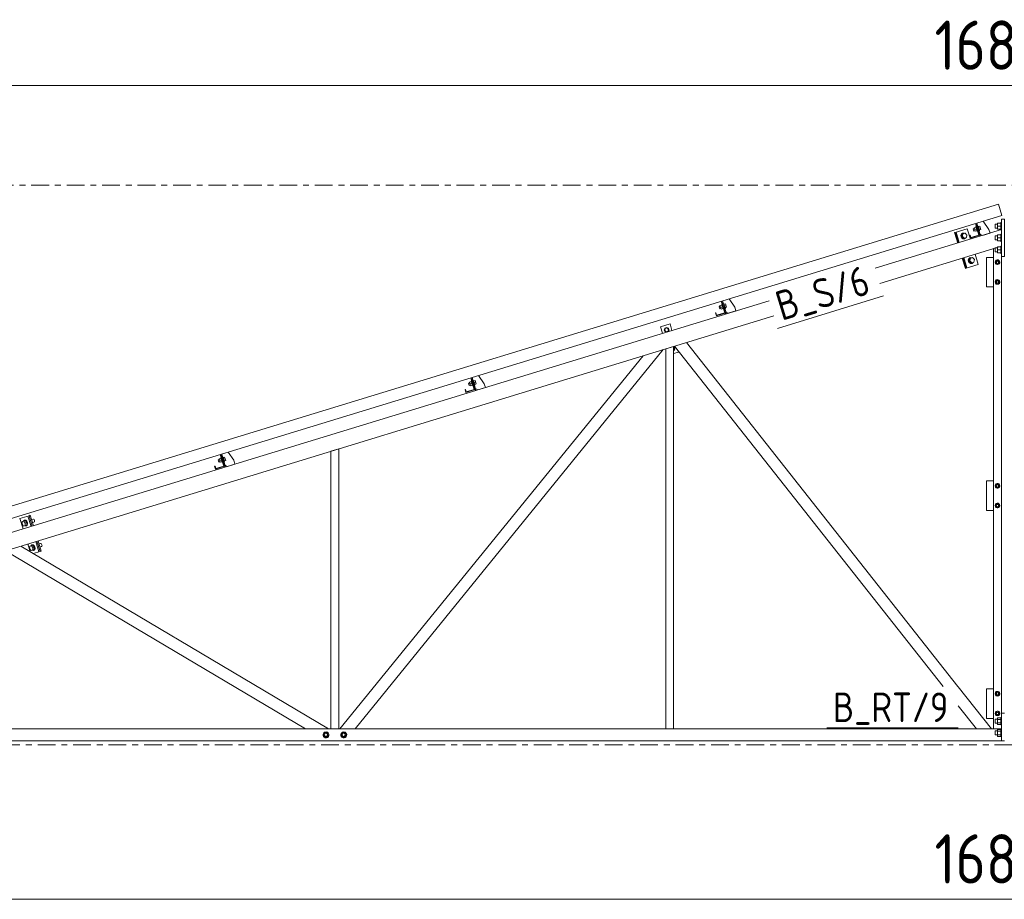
# Model space of a CAD drawing. Header units: millimetres. Extents: x 581 to 1768, y 561 to 1400.
# Tile 34 of 91: x 985 to 1085, y 882 to 971. Entities that reach past the tile are written whole.
import ezdxf

# ---------------------------------------------------------------- set-up
doc = ezdxf.new("R2010")
doc.units = ezdxf.units.MM
doc.header["$LTSCALE"] = 0.6
doc.linetypes.add('XKITLINE00', pattern=[0])
doc.linetypes.add('XKITLINE03', pattern=[6, 3, -1, 1, -1])
for name, color, linetype, lineweight in [('Bolt', 7, 'Continuous', 0), ('Part', 2, 'Continuous', 0), ('PartMark', 3, 'Continuous', 0), ('S-GRID', 1, 'Continuous', 0), ('Z-DIMENSIONS', 1, 'Continuous', 0)]:
    doc.layers.add(name, color=color, linetype=linetype, lineweight=lineweight)
doc.styles.add('ISOCPEUR', font='ISOCPEUR.TTF')

msp = doc.modelspace()

# ---------------------------------------------------------------- linework, layer by layer
at = {"layer": 'Bolt', "color": 3, "linetype": 'XKITLINE00', "lineweight": 0}
for p, q in [((1084.05, 950.25), (1084.05, 949.85)), ((1084.05, 950.25), (1084.31, 950.25)), ((1084.31, 950.35), (1084.31, 949.75)), ((1084.31, 950.35), (1084.63, 950.35)), ((1084.63, 950.42), (1084.63, 949.68)), ((1084.63, 950.42), (1084.69, 950.42)), ((1080.63, 949.25), (1080.57, 949.11)), ((1080.6, 949.12), (1080.66, 949.26)), ((1080.74, 949.32), (1080.63, 949.25)), ((1080.68, 949.24), (1080.63, 948.98)), ((1080.66, 949.26), (1080.77, 949.33)), ((1081, 949.34), (1080.68, 949.24)), ((1080.73, 949.01), (1080.78, 949.27)), ((1080.74, 949.32), (1080.77, 949.33)), ((1080.77, 949.33), (1080.91, 949.33)), ((1080.91, 949.33), (1080.93, 949.32)), ((1081.19, 949.14), (1081, 949.34)), ((1081.83, 949.78), (1081.94, 949.81)), ((1081.83, 949.78), (1081.83, 949.76)), ((1081.83, 949.76), (1081.9, 949.55)), ((1081.9, 949.55), (1082.01, 949.58)), ((1081.92, 949.88), (1082.11, 949.94)), ((1081.92, 949.88), (1082.03, 949.52)), ((1081.98, 949.7), (1082.17, 949.76)), ((1082.03, 949.52), (1082.22, 949.58)), ((1082.1, 949.99), (1082.14, 950)), ((1082.1, 949.99), (1082.24, 949.53)), ((1082.22, 949.9), (1082.22, 949.9)), ((1082.24, 949.53), (1082.28, 949.54)), ((1082.28, 950.04), (1082.33, 950.06)), ((1082.33, 950.06), (1082.47, 949.6)), ((1082.34, 950), (1082.49, 950.04)), ((1082.4, 949.83), (1082.54, 949.87)), ((1082.42, 949.58), (1082.47, 949.6)), ((1082.45, 949.66), (1082.59, 949.7)), ((1082.49, 950.04), (1082.59, 949.7)), ((1084.05, 949.85), (1084.31, 949.85)), ((1084.31, 950.05), (1084.63, 950.05)), ((1084.31, 949.75), (1084.63, 949.75)), ((1084.31, 949.15), (1084.31, 948.55)), ((1084.31, 949.15), (1084.63, 949.15)), ((1084.63, 949.68), (1084.69, 949.68)), ((1084.63, 949.22), (1084.63, 948.48)), ((1084.63, 949.22), (1084.69, 949.22)), ((1080.57, 949.11), (1080.59, 948.96)), ((1080.59, 948.96), (1080.66, 948.83)), ((1080.62, 948.97), (1080.6, 949.12)), ((1080.69, 948.84), (1080.62, 948.97)), ((1080.63, 948.98), (1080.73, 949.01)), ((1080.63, 948.98), (1080.82, 948.78)), ((1080.66, 948.83), (1080.78, 948.75)), ((1080.81, 948.76), (1080.69, 948.84)), ((1080.92, 948.81), (1080.73, 949.01)), ((1080.78, 948.75), (1080.92, 948.75)), ((1080.95, 948.76), (1080.81, 948.76)), ((1080.82, 948.78), (1081.14, 948.88)), ((1080.92, 948.75), (1080.95, 948.76)), ((1081.06, 948.83), (1080.95, 948.76)), ((1081.07, 948.86), (1081.06, 948.83)), ((1081.14, 948.88), (1081.19, 949.14)), ((1084.05, 949.05), (1084.05, 948.65)), ((1084.05, 949.05), (1084.31, 949.05)), ((1084.05, 948.65), (1084.31, 948.65)), ((1084.31, 948.85), (1084.63, 948.85)), ((1084.31, 948.55), (1084.63, 948.55)), ((1084.63, 948.48), (1084.69, 948.48)), ((1084.05, 947.85), (1084.05, 947.45)), ((1084.05, 947.85), (1084.31, 947.85)), ((1084.05, 947.45), (1084.31, 947.45)), ((1084.31, 947.95), (1084.31, 947.35)), ((1084.31, 947.95), (1084.63, 947.95)), ((1084.31, 947.65), (1084.63, 947.65)), ((1084.31, 947.35), (1084.63, 947.35)), ((1084.63, 948.02), (1084.63, 947.28)), ((1084.63, 948.02), (1084.69, 948.02)), ((1084.63, 947.28), (1084.69, 947.28)), ((1081.39, 946.76), (1081.33, 946.63)), ((1081.33, 946.63), (1081.35, 946.47)), ((1081.35, 946.47), (1081.42, 946.34)), ((1081.36, 946.64), (1081.42, 946.77)), ((1081.38, 946.48), (1081.36, 946.64)), ((1081.45, 946.35), (1081.38, 946.48)), ((1081.5, 946.84), (1081.39, 946.76)), ((1081.44, 946.75), (1081.39, 946.49)), ((1081.39, 946.49), (1081.49, 946.52)), ((1081.39, 946.49), (1081.58, 946.29)), ((1081.42, 946.77), (1081.53, 946.85)), ((1081.42, 946.34), (1081.54, 946.26)), ((1081.76, 946.85), (1081.44, 946.75)), ((1081.57, 946.27), (1081.45, 946.35)), ((1081.49, 946.52), (1081.54, 946.78)), ((1081.68, 946.32), (1081.49, 946.52)), ((1081.5, 946.84), (1081.53, 946.85)), ((1081.53, 946.85), (1081.67, 946.84)), ((1081.54, 946.26), (1081.68, 946.26)), ((1081.71, 946.27), (1081.57, 946.27)), ((1081.58, 946.29), (1081.9, 946.39)), ((1081.67, 946.84), (1081.69, 946.83)), ((1081.68, 946.26), (1081.71, 946.27)), ((1081.82, 946.35), (1081.71, 946.27)), ((1081.95, 946.66), (1081.76, 946.85)), ((1081.83, 946.37), (1081.82, 946.35)), ((1081.9, 946.39), (1081.95, 946.66)), ((1084.29, 946.6), (1084.1, 946.49)), ((1084.1, 946.49), (1084.1, 946.27)), ((1084.1, 946.27), (1084.29, 946.16)), ((1084.48, 946.49), (1084.29, 946.6)), ((1084.29, 946.16), (1084.48, 946.27)), ((1084.48, 946.27), (1084.48, 946.49)), ((1084.29, 944.6), (1084.1, 944.49)), ((1084.1, 944.49), (1084.1, 944.27)), ((1084.1, 944.27), (1084.29, 944.16)), ((1084.48, 944.49), (1084.29, 944.6)), ((1084.29, 944.16), (1084.48, 944.27)), ((1084.48, 944.27), (1084.48, 944.49)), ((1056.46, 942.15), (1056.51, 942.16)), ((1056.51, 942.16), (1056.65, 941.7)), ((1056.01, 941.88), (1056.12, 941.92)), ((1056.01, 941.88), (1056.01, 941.87)), ((1056.01, 941.87), (1056.08, 941.65)), ((1056.08, 941.65), (1056.19, 941.69)), ((1056.1, 941.99), (1056.29, 942.04)), ((1056.1, 941.99), (1056.21, 941.62)), ((1056.16, 941.8), (1056.35, 941.86)), ((1056.21, 941.62), (1056.4, 941.68)), ((1056.28, 942.09), (1056.32, 942.11)), ((1056.28, 942.09), (1056.42, 941.63)), ((1056.4, 942), (1056.4, 942)), ((1056.42, 941.63), (1056.46, 941.65)), ((1056.52, 942.11), (1056.67, 942.15)), ((1056.58, 941.93), (1056.72, 941.98)), ((1056.6, 941.69), (1056.65, 941.7)), ((1056.63, 941.76), (1056.77, 941.81)), ((1056.67, 942.15), (1056.77, 941.81)), ((1050.5, 939.45), (1050.54, 939.65)), ((1050.65, 939.31), (1050.5, 939.45)), ((1050.54, 939.65), (1050.74, 939.71)), ((1050.85, 939.37), (1050.65, 939.31)), ((1050.74, 939.71), (1050.89, 939.57)), ((1050.89, 939.57), (1050.85, 939.37)), ((1051.39, 937.74), (1051.48, 937.66)), ((1051.43, 937.45), (1051.39, 937.44)), ((1051.48, 937.66), (1051.43, 937.45)), ((1030.66, 934.21), (1030.85, 934.27)), ((1030.66, 934.21), (1030.77, 933.85)), ((1030.84, 934.32), (1030.89, 934.33)), ((1030.84, 934.32), (1030.98, 933.86)), ((1030.96, 934.23), (1030.96, 934.23)), ((1031.02, 934.37), (1031.07, 934.39)), ((1031.07, 934.39), (1031.21, 933.93)), ((1031.09, 934.33), (1031.23, 934.37)), ((1031.14, 934.16), (1031.28, 934.2)), ((1031.23, 934.37), (1031.33, 934.03)), ((1030.57, 934.11), (1030.68, 934.14)), ((1030.57, 934.11), (1030.57, 934.09)), ((1030.57, 934.09), (1030.64, 933.88)), ((1030.64, 933.88), (1030.75, 933.91)), ((1030.72, 934.03), (1030.91, 934.09)), ((1030.77, 933.85), (1030.96, 933.9)), ((1030.98, 933.86), (1031.03, 933.87)), ((1031.16, 933.91), (1031.21, 933.93)), ((1031.19, 933.98), (1031.33, 934.03)), ((1005.13, 926.33), (1005.24, 926.37)), ((1005.13, 926.33), (1005.13, 926.32)), ((1005.13, 926.32), (1005.2, 926.1)), ((1005.22, 926.43), (1005.42, 926.49)), ((1005.22, 926.43), (1005.34, 926.07)), ((1005.28, 926.25), (1005.47, 926.31)), ((1005.4, 926.54), (1005.45, 926.55)), ((1005.4, 926.54), (1005.54, 926.08)), ((1005.52, 926.45), (1005.52, 926.45)), ((1005.58, 926.59), (1005.63, 926.61)), ((1005.63, 926.61), (1005.77, 926.15)), ((1005.65, 926.55), (1005.79, 926.6)), ((1005.7, 926.38), (1005.84, 926.42)), ((1005.75, 926.21), (1005.9, 926.25)), ((1005.79, 926.6), (1005.9, 926.25)), ((1005.2, 926.1), (1005.31, 926.14)), ((1005.34, 926.07), (1005.53, 926.13)), ((1005.54, 926.08), (1005.59, 926.09)), ((1005.72, 926.14), (1005.77, 926.15)), ((1084.29, 923.9), (1084.1, 923.79)), ((1084.1, 923.79), (1084.1, 923.57)), ((1084.1, 923.57), (1084.29, 923.46)), ((1084.48, 923.79), (1084.29, 923.9)), ((1084.29, 923.46), (1084.48, 923.57)), ((1084.48, 923.57), (1084.48, 923.79)), ((1084.29, 921.9), (1084.1, 921.79)), ((1084.1, 921.79), (1084.1, 921.57)), ((1084.1, 921.57), (1084.29, 921.46)), ((1084.48, 921.79), (1084.29, 921.9)), ((1084.29, 921.46), (1084.48, 921.57)), ((1084.48, 921.57), (1084.48, 921.79)), ((985.54, 920.15), (985.23, 920.06)), ((985.37, 920.12), (985.45, 920.19)), ((985.45, 920.19), (985.49, 920.2)), ((985.45, 920.19), (985.54, 920.18)), ((985.59, 920.19), (985.49, 920.2)), ((985.54, 920.18), (985.64, 920.09)), ((985.69, 919.95), (985.54, 920.15)), ((985.69, 920.1), (985.59, 920.19)), ((986.18, 920.27), (986.33, 920.31)), ((986.38, 920.3), (986.33, 920.31)), ((986.43, 920.26), (986.38, 920.3)), ((986.47, 920.19), (986.43, 920.26)), ((986.48, 920.11), (986.47, 920.19)), ((985.22, 919.81), (985.23, 920.06)), ((985.37, 919.6), (985.22, 919.81)), ((985.37, 920.1), (985.37, 920.12)), ((985.68, 919.7), (985.37, 919.6)), ((985.54, 919.9), (985.39, 920.11)), ((985.52, 919.63), (985.51, 919.64)), ((985.62, 919.61), (985.52, 919.63)), ((985.54, 919.9), (985.53, 919.65)), ((985.69, 919.95), (985.54, 919.9)), ((985.7, 919.68), (985.62, 919.61)), ((985.62, 919.61), (985.67, 919.63)), ((985.64, 920.09), (985.71, 919.95)), ((985.67, 919.63), (985.74, 919.69)), ((985.69, 919.95), (985.68, 919.7)), ((985.75, 919.97), (985.69, 920.1)), ((985.73, 919.8), (985.7, 919.68)), ((985.71, 919.95), (985.73, 919.8)), ((985.74, 919.69), (985.77, 919.82)), ((985.77, 919.82), (985.75, 919.97)), ((986.23, 920.11), (986.23, 920.12)), ((986.23, 920.11), (986.23, 920.11)), ((986.23, 920.11), (986.23, 920.11)), ((986.27, 919.96), (986.42, 920)), ((986.42, 920), (986.46, 920.04)), ((986.46, 920.04), (986.48, 920.11)), ((985.98, 917.32), (985.99, 917.57)), ((986.13, 917.11), (985.98, 917.32)), ((986.3, 917.67), (985.99, 917.57)), ((986.13, 917.64), (986.21, 917.7)), ((986.13, 917.61), (986.13, 917.64)), ((986.44, 917.21), (986.13, 917.11)), ((986.3, 917.42), (986.15, 917.62)), ((986.21, 917.7), (986.25, 917.71)), ((986.21, 917.7), (986.3, 917.69)), ((986.35, 917.7), (986.25, 917.71)), ((986.28, 917.14), (986.27, 917.15)), ((986.3, 917.42), (986.29, 917.16)), ((986.3, 917.69), (986.4, 917.6)), ((986.45, 917.46), (986.3, 917.67)), ((986.45, 917.46), (986.3, 917.42)), ((986.45, 917.62), (986.35, 917.7)), ((986.46, 917.19), (986.38, 917.13)), ((986.4, 917.6), (986.47, 917.47)), ((986.43, 917.14), (986.5, 917.21)), ((986.45, 917.46), (986.44, 917.21)), ((986.51, 917.48), (986.45, 917.62)), ((986.49, 917.32), (986.46, 917.19)), ((986.47, 917.47), (986.49, 917.32)), ((986.5, 917.21), (986.53, 917.33)), ((986.53, 917.33), (986.51, 917.48)), ((986.94, 917.78), (987.09, 917.82)), ((986.99, 917.62), (986.99, 917.63)), ((986.99, 917.63), (986.99, 917.63)), ((986.99, 917.63), (986.99, 917.63)), ((987.03, 917.47), (987.18, 917.52)), ((987.14, 917.82), (987.09, 917.82)), ((987.19, 917.77), (987.14, 917.82)), ((987.18, 917.52), (987.22, 917.55)), ((987.23, 917.7), (987.19, 917.77)), ((987.22, 917.55), (987.24, 917.62)), ((987.24, 917.62), (987.23, 917.7)), ((986.38, 917.13), (986.28, 917.14)), ((986.38, 917.13), (986.43, 917.14)), ((1084.29, 902.8), (1084.1, 902.69)), ((1084.1, 902.69), (1084.1, 902.47)), ((1084.1, 902.47), (1084.29, 902.36)), ((1084.48, 902.69), (1084.29, 902.8)), ((1084.29, 902.36), (1084.48, 902.47)), ((1084.48, 902.47), (1084.48, 902.69)), ((1084.29, 900.8), (1084.1, 900.69)), ((1084.1, 900.69), (1084.1, 900.47)), ((1084.1, 900.47), (1084.29, 900.36)), ((1084.48, 900.69), (1084.29, 900.8)), ((1084.29, 900.36), (1084.48, 900.47)), ((1084.48, 900.47), (1084.48, 900.69)), ((1084.63, 900.17), (1084.63, 899.43)), ((1084.63, 900.17), (1084.69, 900.17)), ((1084.05, 900), (1084.05, 899.6)), ((1084.05, 900), (1084.31, 900)), ((1084.05, 899.6), (1084.31, 899.6)), ((1084.31, 900.14), (1084.31, 899.45)), ((1084.31, 900.14), (1084.63, 900.14)), ((1084.31, 899.97), (1084.63, 899.97)), ((1084.31, 899.62), (1084.63, 899.62)), ((1084.31, 899.45), (1084.63, 899.45)), ((1084.63, 899.43), (1084.69, 899.43)), ((1015.95, 898.64), (1015.81, 898.4)), ((1015.81, 898.4), (1015.95, 898.16)), ((1016.22, 898.64), (1015.95, 898.64)), ((1015.95, 898.16), (1016.22, 898.16)), ((1016.36, 898.4), (1016.22, 898.64)), ((1016.22, 898.16), (1016.36, 898.4)), ((1017.75, 898.64), (1017.61, 898.4)), ((1017.61, 898.4), (1017.75, 898.16)), ((1018.02, 898.64), (1017.75, 898.64)), ((1017.75, 898.16), (1018.02, 898.16)), ((1018.16, 898.4), (1018.02, 898.64)), ((1018.02, 898.16), (1018.16, 898.4)), ((1084.05, 898.8), (1084.05, 898.4)), ((1084.05, 898.8), (1084.31, 898.8)), ((1084.05, 898.4), (1084.31, 898.4)), ((1084.31, 898.94), (1084.31, 898.25)), ((1084.31, 898.94), (1084.63, 898.94)), ((1084.31, 898.77), (1084.63, 898.77)), ((1084.31, 898.42), (1084.63, 898.42)), ((1084.31, 898.25), (1084.63, 898.25)), ((1084.63, 898.97), (1084.63, 898.23)), ((1084.63, 898.97), (1084.69, 898.97)), ((1084.63, 898.23), (1084.69, 898.23))]:
    msp.add_line(p, q, dxfattribs=at)
for centre, radius, start, end in [((1084.29, 946.38), 0.24, 120, 300), ((1084.29, 946.38), 0.24, 300, 120), ((1084.29, 946.38), 0.12, 120, 300), ((1084.29, 946.38), 0.12, 300, 120), ((1084.29, 944.38), 0.24, 120, 300), ((1084.29, 944.38), 0.24, 300, 120), ((1084.29, 944.38), 0.12, 120, 300), ((1084.29, 944.38), 0.12, 300, 120), ((1050.69, 939.51), 0.24, 319.588, 254.412), ((1051.28, 937.6), 0.24, 297.5735, 62.3375), ((1084.29, 923.68), 0.24, 120, 300), ((1084.29, 923.68), 0.24, 300, 120), ((1084.29, 923.68), 0.12, 120, 300), ((1084.29, 923.68), 0.12, 300, 120), ((1084.29, 921.68), 0.24, 120, 300), ((1084.29, 921.68), 0.24, 300, 120), ((1084.29, 921.68), 0.12, 120, 300), ((1084.29, 921.68), 0.12, 300, 120), ((1084.29, 902.58), 0.24, 120, 300), ((1084.29, 902.58), 0.24, 300, 120), ((1084.29, 902.58), 0.12, 120, 300), ((1084.29, 902.58), 0.12, 300, 120), ((1084.29, 900.58), 0.24, 120, 300), ((1084.29, 900.58), 0.24, 300, 120), ((1084.29, 900.58), 0.12, 120, 300), ((1084.29, 900.58), 0.12, 300, 120), ((1016.09, 898.4), 0.3, 30, 210), ((1016.09, 898.4), 0.3, 210, 30), ((1016.09, 898.4), 0.16, 30, 210), ((1016.09, 898.4), 0.16, 210, 30), ((1017.89, 898.4), 0.3, 30, 210), ((1017.89, 898.4), 0.3, 210, 30), ((1017.89, 898.4), 0.16, 30, 210), ((1017.89, 898.4), 0.16, 210, 30)]:
    msp.add_arc(centre, radius, start, end, dxfattribs=at)
at = {"layer": 'Part', "color": 2, "linetype": 'XKITLINE00', "lineweight": 0}
for p, q in [((1084.4, 952.28), (917.22, 901.17)), ((1084.4, 952.28), (1084.75, 951.13)), ((1084.75, 951.13), (917.57, 900.02)), ((1082.41, 949.14), (1082.05, 950.31)), ((1082.49, 949.02), (1082.09, 950.32)), ((1082.46, 949.12), (1082.09, 950.32)), ((1082.58, 949.05), (1082.18, 950.35)), ((1082.85, 950.55), (1083.42, 949.72)), ((1084.99, 950.75), (1084.69, 950.75)), ((1084.69, 950.75), (1084.69, 946.95)), ((1084.99, 950.75), (1084.99, 946.95)), ((1071.86, 945.77), (1084.69, 949.69)), ((1079.92, 949.39), (1080, 949.41)), ((1080.25, 948.33), (1079.92, 949.39)), ((1081.23, 949.78), (1080, 949.41)), ((1080.33, 948.36), (1080, 949.41)), ((1080.33, 948.36), (1080, 949.41)), ((1080.4, 948.38), (1080.08, 949.43)), ((1081.55, 948.73), (1081.23, 949.78)), ((1082.77, 949.11), (1082.52, 949.24)), ((1083.54, 949.34), (1082.77, 949.11)), ((1083.42, 949.72), (1083.54, 949.34)), ((1081.47, 949.13), (1081.51, 949.14)), ((1081.56, 948.84), (1081.47, 949.13)), ((1081.51, 949.14), (1081.58, 948.89)), ((1082.46, 949.12), (1081.56, 948.84)), ((1081.58, 948.89), (1082.41, 949.14)), ((1082.49, 949.02), (1082.58, 949.05)), ((1072.33, 944.24), (1084.69, 948.02)), ((1082.34, 946.15), (1082.02, 947.2)), ((1084.69, 948.02), (1083.89, 947.77)), ((1083.89, 947.77), (1083.89, 899)), ((1081.04, 945.75), (1080.71, 946.8)), ((1081.11, 945.78), (1080.79, 946.83)), ((1081.11, 945.78), (1080.79, 946.83)), ((1081.19, 945.8), (1080.87, 946.85)), ((1083.19, 943.88), (1083.19, 946.88)), ((1083.19, 946.88), (1083.89, 946.88)), ((1084.69, 900.6), (1084.69, 946.95)), ((1084.99, 946.95), (1084.69, 946.95)), ((1081.04, 945.75), (1081.11, 945.78)), ((1081.11, 945.78), (1082.34, 946.15)), ((1083.19, 943.88), (1083.89, 943.88)), ((918.1, 898.76), (1061.1, 942.48)), ((1056.59, 941.25), (1056.23, 942.42)), ((1056.67, 941.13), (1056.27, 942.43)), ((1056.64, 941.22), (1056.27, 942.43)), ((1056.76, 941.16), (1056.36, 942.46)), ((1057.03, 942.66), (1057.6, 941.83)), ((1055.65, 941.23), (1055.69, 941.25)), ((1055.74, 940.95), (1055.65, 941.23)), ((1055.69, 941.25), (1055.76, 941)), ((1056.64, 941.22), (1055.74, 940.95)), ((1055.76, 941), (1056.59, 941.25)), ((1056.67, 941.13), (1056.76, 941.16)), ((1056.95, 941.21), (1056.7, 941.35)), ((1057.72, 941.45), (1056.95, 941.21)), ((1057.6, 941.83), (1057.72, 941.45)), ((920.42, 897.8), (1061.57, 940.95)), ((1050.07, 939.84), (1051.03, 940.13)), ((1050.27, 939.17), (1050.07, 939.84)), ((1051.23, 939.46), (1051.03, 940.13)), ((1080.28, 903.3), (1052.71, 938.24)), ((1019.05, 899), (1050.35, 937.52)), ((1051.39, 937.84), (1050.59, 937.59)), ((1050.59, 937.59), (1050.59, 899)), ((1051.39, 937.84), (1051.39, 899)), ((1051.39, 937.11), (1051.9, 937.26)), ((1078.76, 903.3), (1051.48, 937.86)), ((1051.9, 937.26), (1051.87, 937.36)), ((1017.5, 899), (1048.29, 936.89)), ((1031.15, 933.47), (1030.79, 934.64)), ((1031.23, 933.35), (1030.83, 934.65)), ((1031.2, 933.45), (1030.83, 934.65)), ((1031.32, 933.38), (1030.93, 934.68)), ((1031.59, 934.88), (1032.16, 934.05)), ((1030.21, 933.46), (1030.25, 933.47)), ((1030.3, 933.17), (1030.21, 933.46)), ((1030.25, 933.47), (1030.33, 933.22)), ((1031.2, 933.45), (1030.3, 933.17)), ((1030.33, 933.22), (1031.15, 933.47)), ((1031.23, 933.35), (1031.32, 933.38)), ((1031.52, 933.44), (1031.27, 933.57)), ((1032.28, 933.67), (1031.52, 933.44)), ((1032.16, 934.05), (1032.28, 933.67)), ((1017.39, 927.44), (1016.59, 927.2)), ((1016.59, 927.2), (1016.59, 899)), ((1017.39, 927.44), (1017.39, 899)), ((1005.71, 925.69), (1005.35, 926.86)), ((1005.76, 925.67), (1005.39, 926.87)), ((1005.79, 925.57), (1005.39, 926.87)), ((1005.89, 925.6), (1005.49, 926.9)), ((1006.16, 927.11), (1006.73, 926.28)), ((1006.73, 926.28), (1006.84, 925.89)), ((1004.77, 925.68), (1004.81, 925.69)), ((1004.86, 925.39), (1004.77, 925.68)), ((1004.81, 925.69), (1004.89, 925.44)), ((1005.76, 925.67), (1004.86, 925.39)), ((1004.89, 925.44), (1005.71, 925.69)), ((1005.79, 925.57), (1005.89, 925.6)), ((1006.08, 925.66), (1005.83, 925.79)), ((1006.84, 925.89), (1006.08, 925.66)), ((1083.19, 921.18), (1083.19, 924.18)), ((1083.19, 924.18), (1083.89, 924.18)), ((1083.19, 921.18), (1083.89, 921.18)), ((985.93, 920.65), (985, 920.37)), ((985.32, 919.31), (985, 920.37)), ((986.13, 919.56), (985.81, 920.61)), ((985.93, 920.65), (986.05, 920.69)), ((986.25, 919.6), (985.93, 920.65)), ((986.25, 919.6), (985.93, 920.65)), ((986.37, 919.63), (986.05, 920.69)), ((985.07, 917.56), (1016.35, 899)), ((986.03, 917), (985.79, 917.78)), ((986.92, 916.98), (986.6, 918.03)), ((987.04, 917.01), (986.72, 918.07)), ((987.04, 917.01), (986.72, 918.07)), ((987.16, 917.05), (986.84, 918.1)), ((983.52, 917.09), (1014, 899)), ((986.35, 916.8), (987.04, 917.01)), ((987.04, 917.01), (987.16, 917.05)), ((1080.29, 903.29), (1080.28, 903.3)), ((1083.68, 899), (1080.29, 903.29)), ((1083.19, 900.08), (1083.19, 903.08)), ((1083.19, 903.08), (1083.89, 903.08)), ((1082.15, 899), (1080.29, 901.36)), ((1084.69, 897.8), (1084.69, 900.6)), ((1084.69, 900.6), (1084.99, 900.6)), ((1083.19, 900.08), (1083.89, 900.08)), ((963.15, 899), (1084.69, 899)), ((1017.39, 899), (1016.59, 899)), ((1051.39, 899), (1050.59, 899)), ((1083.89, 899), (1084.69, 899)), ((1084.69, 897.8), (963.33, 897.8)), ((1084.99, 897.8), (1084.69, 897.8))]:
    msp.add_line(p, q, dxfattribs=at)
at = {"layer": 'PartMark', "color": 1, "linetype": 'XKITLINE00', "lineweight": 0}
for p, q in [((1061.96, 939.67), (1072.72, 942.96)), ((1066.97, 899.1), (1080.29, 899.1))]:
    msp.add_line(p, q, dxfattribs=at)
at = {"layer": 'S-GRID', "color": 1, "linetype": 'XKITLINE03', "lineweight": 0}
for p, q in [((896.15, 954.2), (1270.51, 954.2)), ((961.6, 897.4), (1270.51, 897.4))]:
    msp.add_line(p, q, dxfattribs=at)
at = {"layer": 'Z-DIMENSIONS', "color": 7, "linetype": 'XKITLINE00', "lineweight": 0}
for p, q in [((916.99, 964.32), (1252.99, 964.32)), ((916.99, 881.71), (1252.99, 881.71))]:
    msp.add_line(p, q, dxfattribs=at)

# ---------------------------------------------------------------- texts
at = {"layer": 'PartMark', "color": 1, "style": 'ISOCPEUR', "width": 0.85}
msp.add_text('B_S/6', height=3, rotation=16.9997, dxfattribs=at).set_placement((1062.36, 940.42))
msp.add_text('B_RT/9', height=3, dxfattribs=at).set_placement((1067.57, 899.7))
at = {"layer": 'Z-DIMENSIONS', "color": 3, "style": 'ISOCPEUR', "width": 0.85}
for p in [(1077.9, 965.92), (1077.9, 883.31)]:
    msp.add_text('16800', height=5, dxfattribs=at).set_placement(p)

doc.saveas('drawing.dxf')
